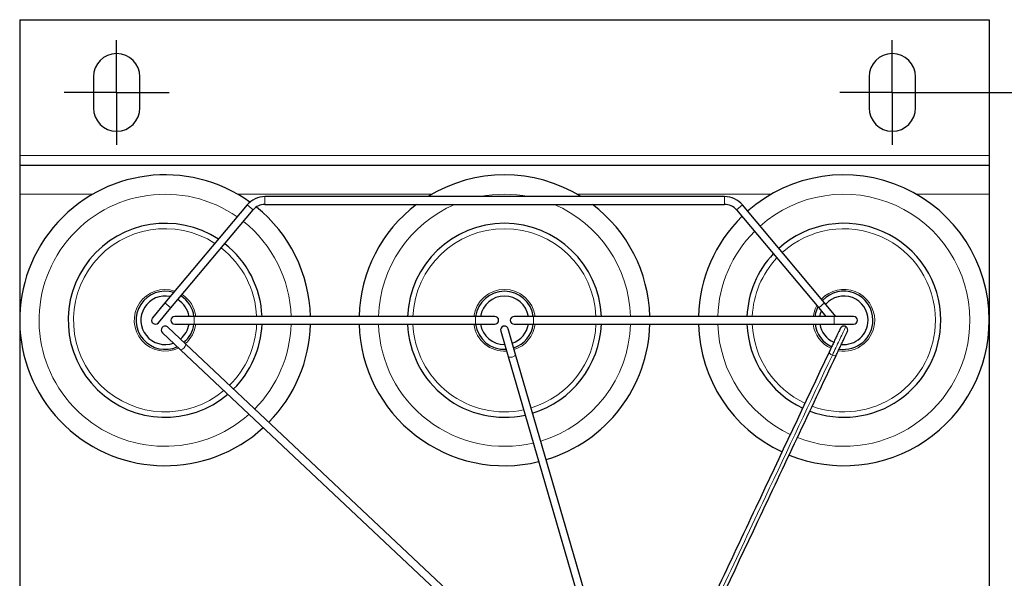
# Model space of a CAD drawing. Header units: millimetres. Extents: x 5 to 418, y 2 to 292.
# Tile 6 of 40: x 79 to 129, y 117 to 146. Entities that reach past the tile are written whole.
import ezdxf

# ---------------------------------------------------------------- set-up
doc = ezdxf.new("R2010")
doc.units = ezdxf.units.MM
doc.layers.add('SLD-0', color=7, linetype='Continuous')
doc.styles.add('SLDTEXTSTYLE0', font='TXT', dxfattribs={"width": 0.605})
doc.dimstyles.new('SLDDIMSTYLE0', dxfattribs={"dimtxt": 3.5, "dimasz": 3.302, "dimexe": 0, "dimexo": 0.0625, "dimgap": 0.875, "dimtad": 1, "dimlfac": 2, "dimrnd": 1e-09, "dimzin": 12, "dimdsep": 46, "dimtxsty": 'SLDTEXTSTYLE0', "dimsah": 1, "dimcen": 0.09, "dimadec": 0, "dimazin": 3, "dimtfac": 1, "dimtofl": 0, "dimtmove": 0, "dimatfit": 3, "dimfxl": 1, "dimfrac": 2, "dimtolj": 1, "dimtzin": 12, "dimarcsym": 0})

# ---------------------------------------------------------------- blocks, each defined once
blk = doc.blocks.new('_D_4')
at = {"layer": 'SLD-0', "color": 7}
for p, q in [((126.212, 142.168), (144.228, 142.168)), ((143.228, 94.668), (143.228, 142.168)), ((126.212, 94.668), (144.228, 94.668))]:
    blk.add_line(p, q, dxfattribs=at)
for points in [[(143.228, 142.168), (142.72, 138.866), (143.736, 138.866)], [(143.228, 94.668), (143.736, 97.97), (142.72, 97.97)]]:
    blk.add_solid(points, dxfattribs=at)
at = {"layer": 'SLD-0', "color": 7, "insert": (138.717, 115.744), "char_height": 3.5, "attachment_point": 1, "rotation": 90, "style": 'SLDTEXTSTYLE0'}
blk.add_mtext('95', dxfattribs=at)
blk = doc.blocks.new('SW_CENTERMARKSYMBOL_0')
at = {"layer": 'SLD-0', "color": 0}
for p, q in [((0, 1.5), (0, 2.7)), ((0, 0), (0, 1.5)), ((-1.5, 0), (-2.7, 0)), ((0, 0), (-1.5, 0)), ((0, 0), (0, -1.5)), ((0, 0), (1.5, 0)), ((1.5, 0), (2.7, 0)), ((0, -1.5), (0, -2.7))]:
    blk.add_line(p, q, dxfattribs=at)
blk = doc.blocks.new('SW_CENTERMARKSYMBOL_1')
at = {"layer": 'SLD-0', "color": 0}
for p, q in [((0, 1.5), (0, 2.7)), ((0, 0), (0, 1.5)), ((-1.5, 0), (-2.7, 0)), ((0, 0), (-1.5, 0)), ((0, 0), (0, -1.5)), ((0, 0), (1.5, 0)), ((1.5, 0), (2.7, 0)), ((0, -1.5), (0, -2.7))]:
    blk.add_line(p, q, dxfattribs=at)

msp = doc.modelspace()

# ---------------------------------------------------------------- linework, layer by layer
at = {"color": 7, "linetype": 'Continuous', "lineweight": 25}
for p, q in [((78.512, 145.9178), (78.512, 138.9178)), ((78.512, 145.9178), (128.512, 145.9178)), ((128.512, 145.9178), (128.512, 138.9178)), ((82.312, 142.9678), (82.312, 141.3678)), ((84.712, 141.3678), (84.712, 142.9678)), ((122.312, 142.9678), (122.312, 141.3678)), ((124.712, 141.3678), (124.712, 142.9678)), ((78.512, 138.9178), (78.512, 138.4178)), ((128.512, 138.9178), (128.512, 138.4178)), ((78.512, 138.4178), (78.512, 136.9178)), ((78.512, 138.4178), (128.512, 138.4178)), ((128.512, 138.4178), (128.512, 136.9178)), ((78.512, 136.9178), (78.512, 99.9178)), ((114.8643, 136.7928), (91.1598, 136.7928)), ((128.512, 136.9178), (128.512, 99.9178)), ((90.2405, 136.3642), (86.0016, 131.3124)), ((86.308, 131.0553), (90.5469, 136.1071)), ((91.1598, 136.3928), (114.8643, 136.3928)), ((115.4771, 136.1071), (119.716, 131.0553)), ((120.0224, 131.3124), (115.7835, 136.3642)), ((86.0016, 131.3124), (85.3588, 130.5464)), ((85.6652, 130.2893), (86.308, 131.0553)), ((119.716, 131.0553), (120.0831, 130.6178)), ((120.6053, 130.6178), (120.0224, 131.3124)), ((87.512, 130.6178), (86.512, 130.6178)), ((102.012, 130.6178), (87.512, 130.6178)), ((103.012, 130.6178), (102.012, 130.6178)), ((105.012, 130.6178), (104.012, 130.6178)), ((120.512, 130.6178), (105.012, 130.6178)), ((121.512, 130.6178), (120.512, 130.6178)), ((86.1305, 130.079), (86.149, 130.0635)), ((87.0775, 129.1902), (86.149, 130.0635)), ((86.512, 130.2178), (87.512, 130.2178)), ((87.512, 130.2178), (102.012, 130.2178)), ((102.012, 130.2178), (103.012, 130.2178)), ((104.012, 130.2178), (105.012, 130.2178)), ((105.012, 130.2178), (120.512, 130.2178)), ((120.512, 130.2178), (121.512, 130.2178)), ((85.875, 129.7721), (86.8034, 128.8988)), ((103.3199, 129.8621), (103.7032, 128.542)), ((104.0873, 128.6535), (103.7041, 129.9736)), ((104.8314, 112.4908), (87.0775, 129.1902)), ((86.8034, 128.8988), (104.5573, 112.1995)), ((103.7032, 128.542), (108.5077, 111.9922)), ((108.8918, 112.1037), (104.0873, 128.6535))]:
    msp.add_line(p, q, dxfattribs=at)
at = {"color": 7, "linetype": 'Continuous', "lineweight": 18}
for p, q in [((78.512, 138.9178), (128.512, 138.9178)), ((78.512, 136.9178), (82.2704, 136.9178)), ((89.7537, 136.9178), (99.7704, 136.9178)), ((91.1598, 136.3928), (91.1598, 136.7928)), ((107.2537, 136.9178), (117.2704, 136.9178)), ((114.8643, 136.3928), (114.8643, 136.7928)), ((124.7537, 136.9178), (128.512, 136.9178)), ((90.5469, 136.1071), (90.2405, 136.3642)), ((115.4771, 136.1071), (115.7835, 136.3642)), ((86.308, 131.0553), (86.0016, 131.3124)), ((119.716, 131.0553), (120.0224, 131.3124)), ((87.512, 130.6178), (87.512, 130.2178)), ((102.012, 130.6178), (102.012, 130.2178)), ((105.012, 130.6178), (105.012, 130.2178)), ((120.512, 130.6178), (120.512, 130.2178)), ((121.1118, 130.0911), (121.1124, 130.0923)), ((87.0813, 129.1846), (87.0775, 129.1902))]:
    msp.add_line(p, q, dxfattribs=at)
at = {"color": 7, "linetype": 'Continuous', "lineweight": 18, "flags": 128}
for points in [[(119.4324, 130.6178), (119.5316, 131.004), (119.613, 131.1781)], [(103.7032, 128.542), (103.7209, 128.5213), (103.7661, 128.5082), (103.8309, 128.5088), (103.9055, 128.5228)], [(103.9055, 128.5228), (103.9785, 128.5483), (104.0389, 128.5813), (104.0774, 128.6168), (104.0882, 128.6495), (104.0873, 128.6535)], [(120.254, 128.7785), (120.2515, 128.7717), (120.2596, 128.7385), (120.2942, 128.6981), (120.3502, 128.6569), (120.419, 128.621)], [(120.419, 128.621), (120.4901, 128.5959), (120.5527, 128.5854), (120.5973, 128.5912), (120.6152, 128.6067)]]:
    msp.add_lwpolyline(points, dxfattribs=at)
at = {"color": 7, "linetype": 'Continuous', "lineweight": 25, "flags": 128}
for points in [[(119.5254, 130.6178), (119.5631, 130.8061), (119.677, 131.1018)], [(119.7781, 130.6178), (119.8126, 130.77), (119.8547, 130.8901)]]:
    msp.add_lwpolyline(points, dxfattribs=at)
at = {"color": 7, "linetype": 'Continuous', "lineweight": 25}
for centre, radius, start, end in [((83.512, 142.9678), 1.2, 0, 180), ((123.512, 142.9678), 1.2, 0, 180), ((83.512, 141.3678), 1.2, 180, 0), ((123.512, 141.3678), 1.2, 180, 0), ((86.012, 130.4178), 7.5, 54.32267, 312.43884), ((103.512, 130.4178), 7.5, 58.21167, 121.78833), ((121.012, 130.4178), 7.5, 0, 131.39833), ((91.1598, 135.5928), 1.2, 90, 140), ((114.8643, 135.5928), 1.2, 40, 90), ((91.1598, 135.5928), 0.8, 90, 140), ((86.012, 130.4178), 7.5, 1.52807, 51.1509), ((103.512, 130.4178), 7.5, 127.18704, 178.47193), ((103.512, 130.4178), 7.5, 1.52807, 52.81296), ((114.8643, 135.5928), 0.8, 40, 90), ((121.012, 130.4178), 7.5, 134.45846, 178.47193), ((86.012, 130.4178), 5, 56.69618, 310.27402), ((103.512, 130.4178), 5, 2.29244, 177.70756), ((121.012, 130.4178), 5, 0, 132.09775), ((86.012, 130.4178), 5, 2.29244, 52.09775), ((121.012, 130.4178), 5, 136.69618, 177.70756), ((86.012, 130.4178), 1.5, 72.87248, 294.65857), ((86.012, 130.4178), 1.25, 77.80202, 289.92193), ((86.012, 130.4178), 1.5, 7.66226, 57.0084), ((103.512, 130.4178), 1.5, 7.66226, 172.33774), ((103.512, 130.4178), 1.25, 9.2069, 170.7931), ((121.012, 130.4178), 1.5, 0, 137.0084), ((121.012, 130.4178), 1.25, 0, 138.41939), ((86.012, 130.4178), 1.25, 9.2069, 58.41939), ((85.512, 130.4178), 0.2, 140, 320), ((86.512, 130.4178), 0.2, 90, 270), ((103.012, 130.4178), 0.2, 270, 90), ((104.012, 130.4178), 0.2, 90, 270), ((121.512, 130.4178), 0.2, 270, 90), ((86.012, 129.9178), 0.2, 53.68014, 226.75312), ((86.012, 130.4178), 1.25, 309.20474, 350.7931), ((86.012, 130.4178), 1.5, 310.46839, 352.33774), ((86.012, 130.4178), 5, 314.87114, 357.70756), ((86.012, 130.4178), 7.5, 315.49859, 358.47193), ((103.512, 130.4178), 7.5, 181.52807, 283.59473), ((103.512, 130.4178), 5, 182.29244, 282.29621), ((103.512, 130.4178), 1.5, 187.66226, 273.11111), ((103.512, 130.4178), 1.25, 189.2069, 270.43376), ((103.512, 129.9178), 0.2, 109.35518, 196.18843), ((103.512, 129.9178), 0.2, 16.18843, 109.35518), ((103.512, 130.4178), 1.25, 288.96728, 350.7931), ((103.512, 130.4178), 1.5, 288.50386, 352.33774), ((103.512, 130.4178), 5, 286.88288, 357.70756), ((103.512, 130.4178), 7.5, 286.65139, 358.47193), ((121.012, 130.4178), 7.5, 181.52807, 244.85076), ((121.012, 130.4178), 5, 182.29244, 244.88284), ((121.012, 130.4178), 7.5, 247.92312, 0), ((121.012, 130.4178), 5, 249.4834, 0), ((121.012, 130.4178), 1.5, 187.66226, 245.27436), ((121.012, 130.4178), 1.25, 189.2069, 245.37859), ((121.012, 130.4178), 1.5, 260.98712, 0), ((121.012, 129.9178), 0.2, 60.06077, 155.81032), ((121.012, 130.4178), 1.25, 264.2339, 0), ((121.012, 129.9178), 0.2, 334.83146, 60.06077)]:
    msp.add_arc(centre, radius, start, end, dxfattribs=at)
at = {"color": 7, "linetype": 'Continuous', "lineweight": 18}
for centre, radius, start, end in [((86.012, 130.4178), 6.5, 55.1461, 311.77354), ((103.512, 130.4178), 6.5, 78.74529, 101.25471), ((121.012, 130.4178), 6.5, 0, 131.61351), ((103.512, 130.4178), 6.5, 113.18612, 178.23677), ((103.512, 130.4178), 6.5, 1.76323, 66.81388), ((86.012, 130.4178), 4.7232, 57.09052, 309.89258), ((86.012, 130.4178), 6.5, 1.76323, 51.61351), ((103.512, 130.4178), 4.7232, 2.42685, 177.57315), ((121.012, 130.4178), 4.7232, 0, 132.22073), ((121.012, 130.4178), 6.5, 135.1461, 178.23677), ((86.012, 130.4178), 4.7232, 2.42685, 52.22073), ((121.012, 130.4178), 4.7232, 137.09052, 177.57315), ((86.012, 130.4178), 1.5923, 71.47903, 295.99998), ((86.012, 130.4178), 1.5923, 7.21586, 56.60046), ((103.512, 130.4178), 1.5923, 7.21586, 172.78414), ((121.012, 130.4178), 1.5923, 0, 136.60046), ((86.012, 130.4178), 1.5923, 310.83388, 352.78414), ((86.012, 130.4178), 4.7232, 314.76082, 357.57315), ((86.012, 130.4178), 6.5, 315.30555, 358.23677), ((103.512, 130.4178), 6.5, 181.76323, 283.19536), ((103.512, 130.4178), 4.7232, 182.42685, 282.06775), ((103.512, 130.4178), 1.5923, 187.21586, 273.88109), ((103.512, 130.4178), 1.5923, 288.36963, 352.78414), ((103.512, 130.4178), 4.7232, 286.92358, 357.57315), ((103.512, 130.4178), 6.5, 286.72262, 358.23677), ((121.012, 130.4178), 6.5, 181.76323, 244.85138), ((121.012, 130.4178), 4.7232, 182.42685, 244.89511), ((121.012, 130.4178), 6.5, 248.38396, 0), ((121.012, 130.4178), 4.7232, 249.81771, 0), ((121.012, 130.4178), 1.5923, 187.21586, 245.24417), ((121.012, 130.4178), 1.5923, 260.0465, 0), ((86.7348, 129.2436), 0.3516, 281.26786, 350.33371)]:
    msp.add_arc(centre, radius, start, end, dxfattribs=at)
at = {"color": 7, "linetype": 'Continuous', "lineweight": 25}
for points, knots in [([(120.8312, 130.003), (120.8287, 129.9978), (120.8238, 129.9874), (120.7858, 129.9067), (120.7268, 129.7815), (120.6493, 129.6172), (120.5572, 129.4217), (120.4567, 129.2084), (120.3524, 128.9871), (120.2865, 128.8473), (120.2535, 128.7773)], [0, 0, 0, 0, 0.125028, 0.2500497, 0.3750489, 0.5000387, 0.6250219, 0.7500043, 0.8750022, 1, 1, 1, 1]), ([(121.1126, 130.0928), (121.1011, 130.0985), (121.0788, 130.1097), (121.0404, 130.1172), (121.0024, 130.1178), (120.9659, 130.1119), (120.9195, 130.0963), (120.8695, 130.0635), (120.8502, 130.0351), (120.8396, 130.0195)], [0, 0, 0, 0, 0.1082486, 0.2094742, 0.3063473, 0.4029743, 0.5031766, 0.7265787, 1, 1, 1, 1]), ([(120.6151, 128.6067), (120.648, 128.6767), (120.714, 128.8166), (120.8184, 129.0381), (120.9189, 129.2514), (121.0111, 129.447), (121.0886, 129.6115), (121.1476, 129.7367), (121.1857, 129.8174), (121.1906, 129.8278), (121.193, 129.833)], [0, 0, 0, 0, 0.1250077, 0.2500143, 0.3750002, 0.4999849, 0.6249736, 0.7499677, 0.8749825, 1, 1, 1, 1]), ([(120.2535, 128.7773), (118.992, 126.1058), (116.3854, 120.586), (113.7872, 115.0623), (112.4465, 112.2119)], [0, 0, 0, 0, 0.4839828, 1, 1, 1, 1]), ([(112.8081, 112.0414), (114.0651, 114.7152), (116.6624, 120.2398), (119.2697, 125.7588), (120.6151, 128.6067)], [0, 0, 0, 0, 0.483982, 1, 1, 1, 1])]:
    msp.add_open_spline(points, degree=3, knots=knots, dxfattribs=at)
at = {"color": 7, "linetype": 'Continuous', "lineweight": 18}
for points, knots in [([(120.419, 128.621), (120.4787, 128.7478), (120.5983, 129.0015), (120.7845, 129.3967), (120.9534, 129.755), (121.0848, 130.0338), (121.1028, 130.072), (121.1118, 130.0911)], [0, 0, 0, 0, 0.1867942, 0.3736379, 0.5607319, 0.7801908, 1, 1, 1, 1]), ([(112.6119, 112.0556), (114.0643, 115.1435), (116.6625, 120.6673), (119.2694, 126.1869), (120.419, 128.621)], [0, 0, 0, 0, 0.5590087, 1, 1, 1, 1])]:
    msp.add_open_spline(points, degree=3, knots=knots, dxfattribs=at)

# ---------------------------------------------------------------- block references
at = {"layer": 'SLD-0', "color": 7}
for name, p in [('SW_CENTERMARKSYMBOL_0', (83.512, 142.1678)), ('SW_CENTERMARKSYMBOL_1', (123.512, 142.1678))]:
    msp.add_blockref(name, p, dxfattribs=at)

# ---------------------------------------------------------------- dimensions: what is measured, and where the dimension line sits
dim = msp.add_linear_dim(base=(143.2284, 142.1678), p1=(126.212, 94.6678), p2=(126.212, 142.1678), angle=90, dimstyle='SLDDIMSTYLE0', dxfattribs=at)
dim.commit()
dim.dimension.update_dxf_attribs({"geometry": '_D_4', "text_midpoint": (143.2284, 118.4178), "dimtype": 160})

doc.saveas('drawing.dxf')
